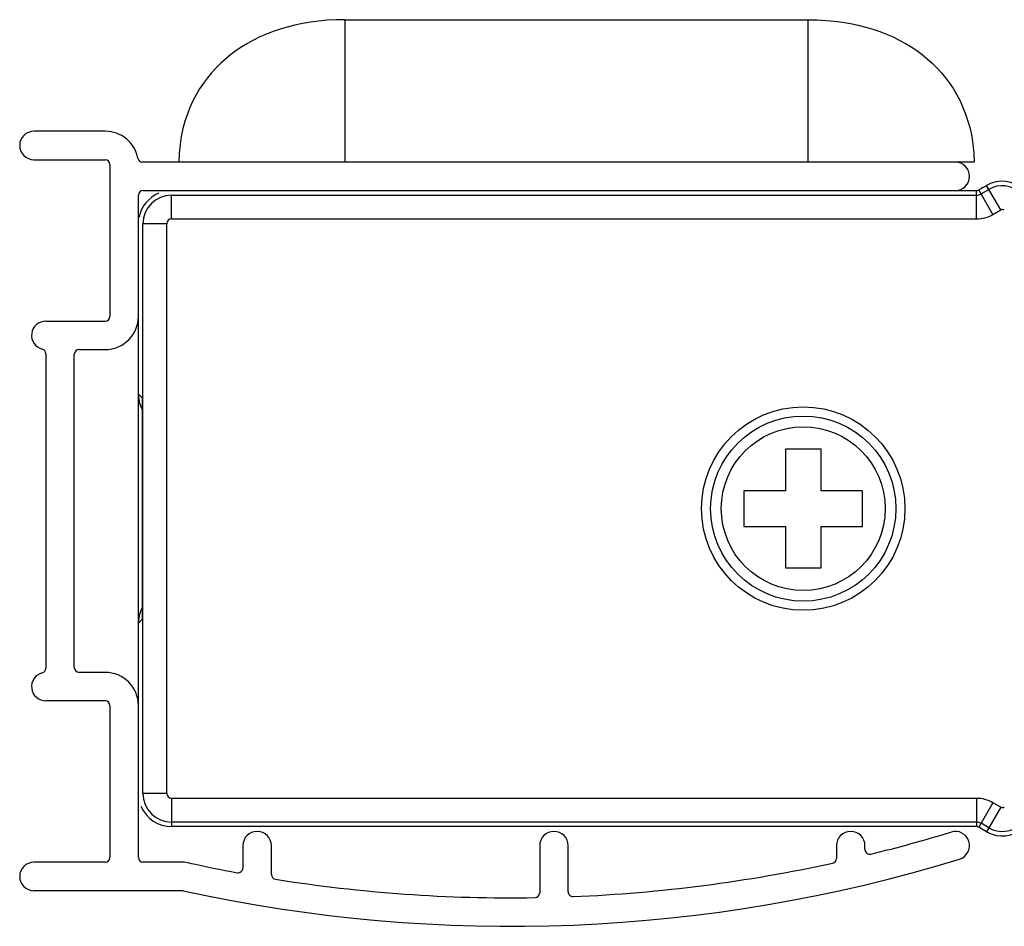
# Model space of a CAD drawing. Header units: millimetres. Extents: x 4838.792 to 4839.637, y 2217.05 to 2217.12.
# Tile 1 of 6: x 4838.792 to 4838.834, y 2217.068 to 2217.106. Entities that reach past the tile are written whole.
import ezdxf

# ---------------------------------------------------------------- set-up
doc = ezdxf.new("R2010")
doc.units = ezdxf.units.MM
doc.layers.add('SANINDUSA', color=3, linetype='Continuous')

msp = doc.modelspace()

# ---------------------------------------------------------------- linework, layer by layer
at = {"layer": 'SANINDUSA'}
for p, q in [((4838.805779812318, 2217.106085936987), (4838.825279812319, 2217.106085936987)), ((4838.805779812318, 2217.106085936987), (4838.805779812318, 2217.100085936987)), ((4838.825279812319, 2217.106085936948), (4838.825279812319, 2217.100085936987)), ((4838.795679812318, 2217.101385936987), (4838.792679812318, 2217.101385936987)), ((4838.792679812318, 2217.100185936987), (4838.795679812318, 2217.100185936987)), ((4838.83226297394, 2217.100466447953), (4838.832279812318, 2217.100085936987)), ((4838.795879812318, 2217.099985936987), (4838.795879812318, 2217.093585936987)), ((4838.832279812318, 2217.100085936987), (4838.797251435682, 2217.100085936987)), ((4838.797279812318, 2217.098885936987), (4838.832373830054, 2217.098885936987)), ((4838.832373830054, 2217.097693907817), (4838.832373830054, 2217.098885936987)), ((4838.832473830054, 2217.098912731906), (4838.832803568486, 2217.099103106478)), ((4838.83306984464, 2217.097880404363), (4838.832473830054, 2217.098912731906)), ((4838.832569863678, 2217.098746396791), (4838.832899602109, 2217.098936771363)), ((4838.833399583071, 2217.098070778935), (4838.832803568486, 2217.099103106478)), ((4838.797079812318, 2217.070785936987), (4838.797079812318, 2217.098685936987)), ((4838.798479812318, 2217.09869386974), (4838.832373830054, 2217.09869386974)), ((4838.798479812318, 2217.097693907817), (4838.798479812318, 2217.09869386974)), ((4838.83306984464, 2217.097880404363), (4838.833399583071, 2217.098070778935)), ((4838.798479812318, 2217.097693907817), (4838.832373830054, 2217.097693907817)), ((4838.798271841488, 2217.097485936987), (4838.797271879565, 2217.097485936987)), ((4838.797271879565, 2217.073485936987), (4838.797271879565, 2217.097485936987)), ((4838.798271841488, 2217.073485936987), (4838.798271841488, 2217.097485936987)), ((4838.793179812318, 2217.093385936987), (4838.795679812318, 2217.093385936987)), ((4838.793179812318, 2217.092011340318), (4838.793179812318, 2217.078760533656)), ((4838.794379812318, 2217.078785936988), (4838.794379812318, 2217.091985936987)), ((4838.794579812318, 2217.092185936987), (4838.795679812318, 2217.092185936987)), ((4838.797254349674, 2217.090136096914), (4838.797079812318, 2217.09031063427)), ((4838.797254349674, 2217.08083577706), (4838.797254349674, 2217.090136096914)), ((4838.825829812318, 2217.087985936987), (4838.824329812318, 2217.087985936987)), ((4838.824329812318, 2217.087985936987), (4838.824329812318, 2217.086235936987)), ((4838.825829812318, 2217.086235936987), (4838.825829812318, 2217.087985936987)), ((4838.824329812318, 2217.086235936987), (4838.822579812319, 2217.086235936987)), ((4838.822579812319, 2217.086235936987), (4838.822579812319, 2217.084735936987)), ((4838.827579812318, 2217.086235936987), (4838.825829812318, 2217.086235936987)), ((4838.827579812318, 2217.084735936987), (4838.827579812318, 2217.086235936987)), ((4838.822579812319, 2217.084735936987), (4838.824329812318, 2217.084735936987)), ((4838.824329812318, 2217.084735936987), (4838.824329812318, 2217.082985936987)), ((4838.825829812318, 2217.084735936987), (4838.827579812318, 2217.084735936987)), ((4838.825829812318, 2217.082985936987), (4838.825829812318, 2217.084735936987)), ((4838.824329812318, 2217.082985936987), (4838.825829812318, 2217.082985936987)), ((4838.797079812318, 2217.080661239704), (4838.797254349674, 2217.08083577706)), ((4838.795679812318, 2217.078585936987), (4838.794579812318, 2217.078585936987)), ((4838.795679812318, 2217.077385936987), (4838.793179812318, 2217.077385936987)), ((4838.795879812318, 2217.077185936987), (4838.795879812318, 2217.070785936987)), ((4838.798271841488, 2217.073485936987), (4838.797271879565, 2217.073485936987)), ((4838.832373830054, 2217.073277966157), (4838.798479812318, 2217.073277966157)), ((4838.798479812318, 2217.073277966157), (4838.798479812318, 2217.072085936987)), ((4838.832373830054, 2217.073277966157), (4838.832373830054, 2217.072085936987)), ((4838.83306984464, 2217.073091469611), (4838.832473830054, 2217.072059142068)), ((4838.833399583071, 2217.072901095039), (4838.832803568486, 2217.071868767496)), ((4838.833399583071, 2217.072901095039), (4838.83306984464, 2217.073091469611)), ((4838.832373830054, 2217.072278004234), (4838.798479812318, 2217.072278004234)), ((4838.832373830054, 2217.072085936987), (4838.798479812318, 2217.072085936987)), ((4838.832803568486, 2217.071868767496), (4838.832473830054, 2217.072059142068)), ((4838.832899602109, 2217.072035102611), (4838.832569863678, 2217.072225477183)), ((4838.801479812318, 2217.071285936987), (4838.801479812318, 2217.070342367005)), ((4838.802679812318, 2217.070067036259), (4838.802679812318, 2217.071285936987)), ((4838.813979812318, 2217.071285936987), (4838.813979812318, 2217.069293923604)), ((4838.815179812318, 2217.069339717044), (4838.815179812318, 2217.071285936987)), ((4838.826479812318, 2217.071285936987), (4838.826479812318, 2217.070748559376)), ((4838.827679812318, 2217.07112116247), (4838.827679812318, 2217.071285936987)), ((4838.795679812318, 2217.070585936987), (4838.792679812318, 2217.070585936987)), ((4838.798927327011, 2217.070585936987), (4838.797279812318, 2217.070585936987)), ((4838.798927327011, 2217.069385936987), (4838.792679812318, 2217.069385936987))]:
    msp.add_line(p, q, dxfattribs=at)
for points in [[(4838.805779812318, 2217.106085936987), (4838.805395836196, 2217.106078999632), (4838.805025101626, 2217.106058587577), (4838.804667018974, 2217.106025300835), (4838.804320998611, 2217.105979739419), (4838.803986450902, 2217.105922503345), (4838.803662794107, 2217.105854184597), (4838.803349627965, 2217.105775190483), (4838.803046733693, 2217.105685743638), (4838.802753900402, 2217.105586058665), (4838.802470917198, 2217.10547635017), (4838.802197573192, 2217.105356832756), (4838.801933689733, 2217.105227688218), (4838.80167921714, 2217.105088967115), (4838.80143413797, 2217.104940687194), (4838.801198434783, 2217.104782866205), (4838.800972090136, 2217.104615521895), (4838.800755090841, 2217.104438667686), (4838.800547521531, 2217.104252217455), (4838.800349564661, 2217.104055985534), (4838.800161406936, 2217.10384978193), (4838.799983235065, 2217.103633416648), (4838.799815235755, 2217.103406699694), (4838.799657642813, 2217.10316939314), (4838.799510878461, 2217.102921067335), (4838.79937541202, 2217.102661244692), (4838.79925171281, 2217.102389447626), (4838.799140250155, 2217.102105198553), (4838.799041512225, 2217.101808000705), (4838.798956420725, 2217.101496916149), (4838.798886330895, 2217.101170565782), (4838.798832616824, 2217.100827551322), (4838.798796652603, 2217.100466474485), (4838.798780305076, 2217.100097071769)], [(4838.825280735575, 2217.106085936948), (4838.82566465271, 2217.106078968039), (4838.82603533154, 2217.106058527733), (4838.826393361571, 2217.106025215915), (4838.826739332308, 2217.10597963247), (4838.827073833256, 2217.105922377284), (4838.827397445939, 2217.105854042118), (4838.827710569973, 2217.105775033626), (4838.828013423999, 2217.105685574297), (4838.828306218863, 2217.105585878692), (4838.828589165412, 2217.105476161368), (4838.828862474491, 2217.105356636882), (4838.829126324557, 2217.105227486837), (4838.829380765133, 2217.105088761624), (4838.829625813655, 2217.104940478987), (4838.829861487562, 2217.104782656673), (4838.830087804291, 2217.104615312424), (4838.830304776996, 2217.104438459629), (4838.830512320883, 2217.104252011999), (4838.830710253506, 2217.104055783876), (4838.830898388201, 2217.103849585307), (4838.831076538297, 2217.103633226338), (4838.83124451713, 2217.103406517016), (4838.831402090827, 2217.103169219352), (4838.831548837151, 2217.102920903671), (4838.831684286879, 2217.102661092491), (4838.831807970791, 2217.10238930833), (4838.831919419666, 2217.102105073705), (4838.832018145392, 2217.10180789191), (4838.832103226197, 2217.101496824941), (4838.832173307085, 2217.101170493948), (4838.832227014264, 2217.100827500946), (4838.83226297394, 2217.100466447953)], [(4838.797079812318, 2217.09031063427), (4838.797080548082, 2217.090264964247), (4838.797082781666, 2217.090219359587), (4838.797086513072, 2217.090173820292), (4838.797091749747, 2217.090128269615), (4838.797098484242, 2217.090082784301), (4838.797106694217, 2217.090037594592), (4838.797116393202, 2217.089992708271), (4838.797127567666, 2217.089948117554), (4838.797140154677, 2217.089904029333), (4838.797154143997, 2217.089860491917), (4838.797169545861, 2217.089817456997), (4838.797186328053, 2217.08977498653), (4838.79720448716, 2217.089733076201), (4838.797224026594, 2217.089691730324), (4838.797244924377, 2217.089651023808), (4838.797254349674, 2217.089634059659)], [(4838.797254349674, 2217.081337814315), (4838.797244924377, 2217.081320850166), (4838.797224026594, 2217.08128014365), (4838.79720448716, 2217.081238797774), (4838.797186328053, 2217.081196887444), (4838.797169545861, 2217.081154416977), (4838.797154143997, 2217.081111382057), (4838.797140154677, 2217.081067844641), (4838.797127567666, 2217.08102375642), (4838.797116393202, 2217.080979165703), (4838.797106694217, 2217.080934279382), (4838.797098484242, 2217.080889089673), (4838.797091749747, 2217.080843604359), (4838.797086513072, 2217.080798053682), (4838.797082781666, 2217.080752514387), (4838.797080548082, 2217.080706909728), (4838.797079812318, 2217.080661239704)]]:
    msp.add_lwpolyline(points, dxfattribs=at)
for radius in [0.0042841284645, 0.003900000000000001, 0.00345]:
    msp.add_circle((4838.825079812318, 2217.085485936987), radius, dxfattribs=at)
for centre, radius, start, end in [((4838.792679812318, 2217.100785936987), 0.0006, 90, 270), ((4838.795679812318, 2217.099985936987), 0.0014, 10.80692286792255, 90), ((4838.795679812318, 2217.099985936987), 0.0002, 0, 90), ((4838.797251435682, 2217.100285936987), 0.0002, 190.8069228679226, 270), ((4838.831479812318, 2217.099485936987), 0.0006, 270, 90), ((4838.833462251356, 2217.097962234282), 0.0013173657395, 47.00000000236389, 120.0000000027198), ((4838.797279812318, 2217.098685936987), 0.0002, 90, 180), ((4838.832373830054, 2217.099085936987), 0.0002, 270, 300.0000000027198), ((4838.833269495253, 2217.097755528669), 0.0014, 116.5004939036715, 120.0000000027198), ((4838.833462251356, 2217.097962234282), 0.0011252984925, 47.00000000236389, 120.0000000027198), ((4838.798479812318, 2217.097485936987), 0.0014, 112.4999872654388, 168.7419977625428), ((4838.798479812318, 2217.097485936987), 0.0012079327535, 90, 180), ((4838.832373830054, 2217.099085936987), 0.0003920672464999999, 270, 300.0000000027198), ((4838.833462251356, 2217.097962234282), 0.0001253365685, 47.00000000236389, 120.0000000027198), ((4838.798479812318, 2217.097485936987), 0.000207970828, 90, 180), ((4838.832373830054, 2217.099085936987), 0.001392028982, 270, 300.0000000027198), ((4838.795679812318, 2217.093585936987), 0.0014, 270, 0), ((4838.795679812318, 2217.093585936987), 0.0002, 270, 0), ((4838.793179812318, 2217.092785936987), 0.0006, 90, 255.5224878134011), ((4838.792979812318, 2217.092011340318), 0.0002, 0, 75.5224878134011), ((4838.794579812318, 2217.091985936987), 0.0002, 90, 180), ((4838.793179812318, 2217.077985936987), 0.0006, 104.4775121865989, 270), ((4838.792979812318, 2217.078760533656), 0.0002, 284.4775121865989, 0), ((4838.794579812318, 2217.078785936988), 0.0002, 180, 270), ((4838.795679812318, 2217.077185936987), 0.0014, 0, 90), ((4838.795679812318, 2217.077185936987), 0.0002, 0, 90), ((4838.798479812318, 2217.073485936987), 0.0012079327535, 180, 270), ((4838.798479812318, 2217.073485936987), 0.000207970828, 180, 270), ((4838.832373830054, 2217.071885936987), 0.0013920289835, 59.99999999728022, 90), ((4838.798479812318, 2217.073485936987), 0.0014, 202.4999872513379, 270), ((4838.833462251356, 2217.073009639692), 0.0001253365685, 239.9999999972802, 312.9999999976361), ((4838.832373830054, 2217.071885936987), 0.0003920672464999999, 59.99999999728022, 90), ((4838.832373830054, 2217.071885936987), 0.0002, 59.99999999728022, 90), ((4838.833462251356, 2217.073009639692), 0.0013173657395, 239.9999999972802, 312.9999999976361), ((4838.833462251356, 2217.073009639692), 0.0011252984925, 239.9999999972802, 312.9999999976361), ((4838.802079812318, 2217.071285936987), 0.0006, 0, 180), ((4838.814579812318, 2217.071285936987), 0.0006, 0, 180), ((4838.827079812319, 2217.071285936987), 0.0006, 0, 180), ((4838.81277548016, 2217.132359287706), 0.0632733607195, 283.8554059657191, 287.027737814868), ((4838.831479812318, 2217.071285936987), 0.0006, 287.027737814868, 107.027737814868), ((4838.827879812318, 2217.07112116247), 0.0002, 180, 283.8554059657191), ((4838.795679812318, 2217.070785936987), 0.0002, 270, 0), ((4838.797279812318, 2217.070785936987), 0.0002, 180, 270), ((4838.81277548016, 2217.132359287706), 0.06447336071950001, 257.6358293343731, 287.027737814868), ((4838.826279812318, 2217.070748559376), 0.0002, 282.3630344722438, 0), ((4838.792679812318, 2217.069985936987), 0.0006, 90, 270), ((4838.798927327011, 2217.069185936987), 0.0014, 77.63582933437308, 90), ((4838.81277548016, 2217.132359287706), 0.0632733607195, 257.6358293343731, 259.4986504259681), ((4838.801279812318, 2217.070342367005), 0.0002, 259.4986504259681, 0), ((4838.81277548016, 2217.132359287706), 0.0632733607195, 272.3664455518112, 282.3630344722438), ((4838.802879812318, 2217.070067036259), 0.0002, 180, 260.9734922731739), ((4838.81277548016, 2217.132359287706), 0.0632733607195, 260.9734922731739, 270.9123729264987), ((4838.798927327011, 2217.069185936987), 0.0002, 77.63582933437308, 90), ((4838.813779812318, 2217.069293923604), 0.0002, 270.9123729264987, 0), ((4838.815379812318, 2217.069339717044), 0.0002, 180, 272.3664455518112)]:
    msp.add_arc(centre, radius, start, end, dxfattribs=at)

doc.saveas('drawing.dxf')
